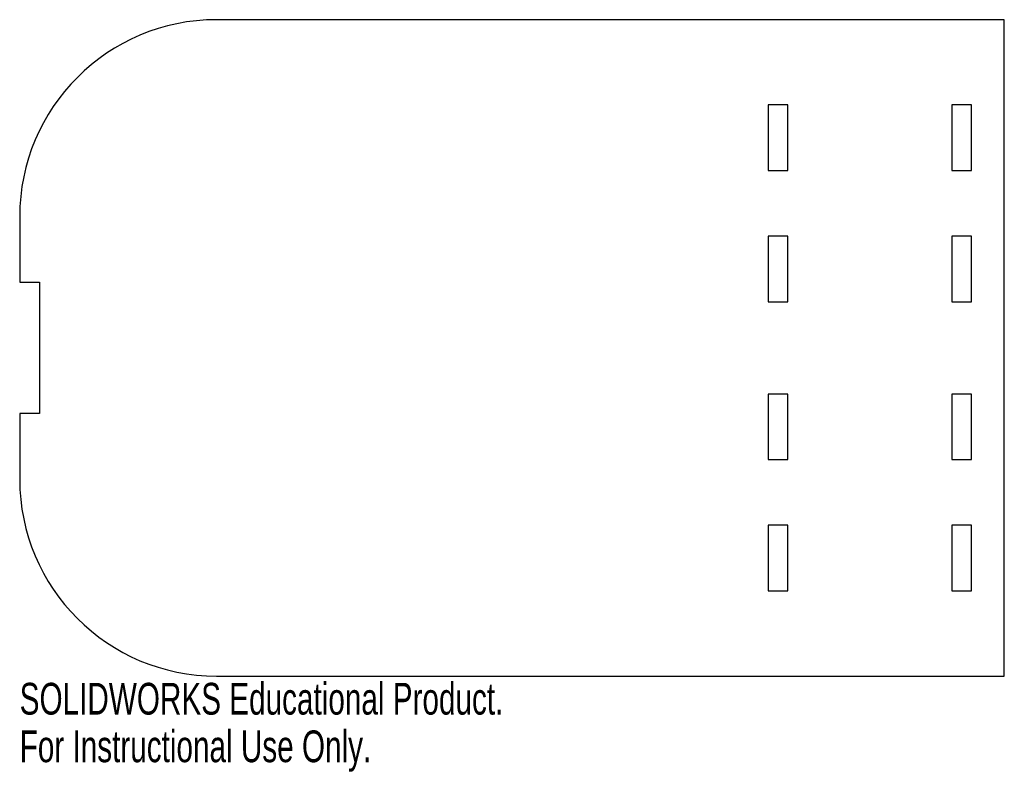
# Model space of a CAD drawing. Header units: millimetres. Extents: x -75 to 75, y -65 to 50.
import ezdxf

# ---------------------------------------------------------------- set-up
doc = ezdxf.new("R2010")
doc.units = ezdxf.units.MM
doc.styles.add('SLDTEXTSTYLE0', font='TXT', dxfattribs={"width": 0.7})

msp = doc.modelspace()

# ---------------------------------------------------------------- linework, layer by layer
at = {"color": 7, "linetype": 'Continuous', "lineweight": 25}
for p, q in [((75, 50), (-45, 50)), ((75, -50), (75, 50)), ((42, 37.02), (39, 37.02)), ((39, 37.02), (39, 27.02)), ((42, 27.02), (42, 37.02)), ((70, 37.02), (67, 37.02)), ((67, 37.02), (67, 27.02)), ((70, 27.02), (70, 37.02)), ((39, 27.02), (42, 27.02)), ((67, 27.02), (70, 27.02)), ((-75, 20), (-75, 10)), ((42, 17.02), (39, 17.02)), ((39, 17.02), (39, 7.02)), ((42, 7.02), (42, 17.02)), ((70, 17.02), (67, 17.02)), ((67, 17.02), (67, 7.02)), ((70, 7.02), (70, 17.02)), ((-75, 10), (-72, 10)), ((-72, 10), (-72, -10)), ((39, 7.02), (42, 7.02)), ((67, 7.02), (70, 7.02)), ((42, -7.02), (39, -7.02)), ((39, -7.02), (39, -17.02)), ((42, -17.02), (42, -7.02)), ((70, -7.02), (67, -7.02)), ((67, -7.02), (67, -17.02)), ((70, -17.02), (70, -7.02)), ((-75, -10), (-75, -20)), ((-72, -10), (-75, -10)), ((39, -17.02), (42, -17.02)), ((67, -17.02), (70, -17.02)), ((42, -27.02), (39, -27.02)), ((39, -27.02), (39, -37.02)), ((42, -37.02), (42, -27.02)), ((67, -27.02), (67, -37.02)), ((70, -27.02), (67, -27.02)), ((70, -37.02), (70, -27.02)), ((39, -37.02), (42, -37.02)), ((67, -37.02), (70, -37.02)), ((-45, -50), (75, -50))]:
    msp.add_line(p, q, dxfattribs=at)
for centre, start, end in [((-45, 20), 90, 180), ((-45, -20), 180, 270)]:
    msp.add_arc(centre, 30, start, end, dxfattribs=at)

# ---------------------------------------------------------------- texts
at = {"color": 7, "linetype": 'Continuous', "char_height": 4.8336, "attachment_point": 1, "style": 'SLDTEXTSTYLE0'}
for s, insert in [('SOLIDWORKS Educational Product.', (-75, -51.02)), ('For Instructional Use Only.', (-75, -58.27))]:
    msp.add_mtext(s, dxfattribs=dict(at, insert=insert))

doc.saveas('drawing.dxf')
